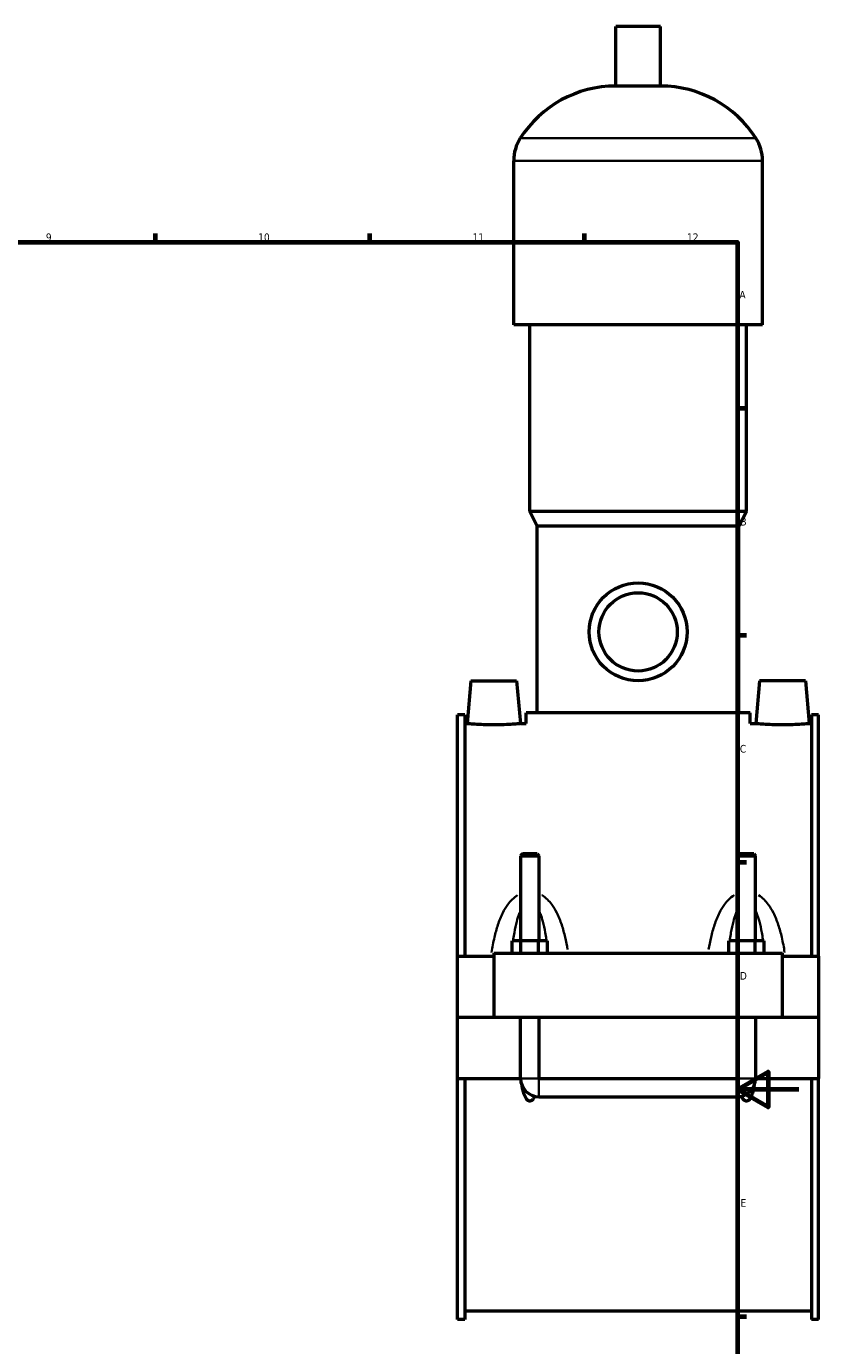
# Model space of a CAD drawing. Header units: millimetres. Extents: x 0 to 965, y -206 to 1211.
# Tile 6 of 8: x 589 to 847, y 213 to 645. Entities that reach past the tile are written whole.
import ezdxf

# ---------------------------------------------------------------- set-up
doc = ezdxf.new("R2010")
doc.units = ezdxf.units.MM
for name, color, linetype, lineweight in [('Border (ISO)', 7, 'Continuous', 70), ('Visible (ISO)', 7, 'Continuous', 50), ('Visible Narrow (ISO)', 7, 'Continuous', 35)]:
    doc.layers.add(name, color=color, linetype=linetype, lineweight=lineweight)
doc.styles.add('Note Text (ISO)', font='tahoma.ttf')

# ---------------------------------------------------------------- blocks, each defined once
blk = doc.blocks.new('Borders Default Border')
at = {"layer": 'Border (ISO)'}
for p, q in [((630.75, 574), (630.75, 576.9)), ((700.83, 574), (700.83, 576.9)), ((770.92, 574), (770.92, 576.9)), ((821, 519.75), (823.9, 519.75)), ((821, 445.5), (823.9, 445.5)), ((821, 371.25), (823.9, 371.25)), ((821, 222.75), (823.9, 222.75))]:
    blk.add_line(p, q, dxfattribs=at)
at = {"layer": 'Border (ISO)', "flags": 128}
for points in [[(20, 20), (20, 574), (821, 574), (821, 20), (20, 20)], [(841, 297), (821, 297), (831, 302.77), (831, 291.23), (821, 297)]]:
    blk.add_lwpolyline(points, dxfattribs=at)
at = {"layer": 'Border (ISO)', "color": 232, "true_color": 0xca0064, "char_height": 2.5, "attachment_point": 7, "style": 'Note Text (ISO)'}
for s, insert in [('9', (594.88, 574.35)), ('10', (664.29, 574.35)), ('11', (734.37, 574.4)), ('12', (804.46, 574.4)), ('A', (821.59, 555.62)), ('B', (821.89, 481.38)), ('C', (821.73, 407.08)), ('D', (821.73, 332.88)), ('E', (821.94, 258.63))]:
    blk.add_mtext(s, dxfattribs=dict(at, insert=insert))

msp = doc.modelspace()

# ---------------------------------------------------------------- linework, layer by layer
at = {"layer": 'Visible (ISO)'}
for p, q in [((795.784, 644.597), (781.144, 644.597)), ((781.144, 625.077), (781.144, 644.597)), ((795.784, 625.077), (795.784, 644.597)), ((795.784, 625.077), (781.144, 625.077)), ((747.797, 546.997), (747.797, 600.677)), ((829.13, 546.997), (829.13, 600.677)), ((829.13, 546.997), (747.797, 546.997)), ((753.084, 485.997), (753.084, 546.997)), ((823.844, 485.997), (823.844, 546.997)), ((823.844, 485.997), (753.084, 485.997)), ((755.524, 481.117), (753.084, 485.997)), ((821.404, 481.117), (823.844, 485.997)), ((821.404, 481.117), (755.524, 481.117)), ((755.524, 420.117), (755.524, 481.117)), ((821.404, 420.117), (821.404, 481.117)), ((733.764, 430.597), (732.539, 416.597)), ((733.764, 430.597), (748.764, 430.597)), ((748.764, 430.597), (749.989, 416.597)), ((828.164, 430.597), (826.939, 416.597)), ((843.164, 430.597), (828.164, 430.597)), ((843.164, 430.597), (844.389, 416.597)), ((729.464, 340.597), (729.464, 419.477)), ((731.824, 419.477), (729.464, 419.477)), ((731.824, 419.477), (731.824, 340.597)), ((825.064, 420.117), (751.864, 420.117)), ((751.864, 416.597), (751.864, 420.117)), ((825.064, 416.597), (825.064, 420.117)), ((845.104, 419.477), (845.104, 340.597)), ((847.464, 419.477), (845.104, 419.477)), ((847.464, 340.597), (847.464, 419.477)), ((731.824, 416.597), (732.539, 416.597)), ((749.989, 416.597), (751.864, 416.597)), ((825.064, 416.597), (826.939, 416.597)), ((844.389, 416.597), (845.104, 416.597)), ((750.664, 373.98), (750.064, 373.38)), ((750.064, 373.38), (756.064, 373.38)), ((750.064, 373.38), (750.064, 345.597)), ((755.464, 373.98), (750.664, 373.98)), ((755.464, 373.98), (756.064, 373.38)), ((756.064, 373.38), (756.064, 345.597)), ((821.464, 373.98), (820.864, 373.38)), ((820.864, 373.38), (826.864, 373.38)), ((820.864, 345.597), (820.864, 373.38)), ((826.264, 373.98), (821.464, 373.98)), ((826.264, 373.98), (826.864, 373.38)), ((826.864, 345.597), (826.864, 373.38)), ((747.29, 341.597), (747.29, 345.597)), ((750.177, 345.597), (747.29, 345.597)), ((750.177, 341.597), (750.177, 345.597)), ((755.95, 345.597), (750.177, 345.597)), ((755.95, 341.597), (755.95, 345.597)), ((758.837, 345.597), (755.95, 345.597)), ((758.837, 341.597), (758.837, 345.597)), ((818.09, 341.597), (818.09, 345.597)), ((820.977, 345.597), (818.09, 345.597)), ((820.977, 341.597), (820.977, 345.597)), ((826.75, 345.597), (820.977, 345.597)), ((826.75, 341.597), (826.75, 345.597)), ((829.637, 345.597), (826.75, 345.597)), ((829.637, 341.597), (829.637, 345.597)), ((741.264, 341.597), (835.664, 341.597)), ((741.264, 341.597), (741.264, 320.647)), ((835.664, 320.647), (835.664, 341.597)), ((729.464, 340.597), (741.264, 340.597)), ((729.464, 320.647), (729.464, 340.597)), ((835.664, 340.597), (847.464, 340.597)), ((847.464, 340.597), (847.464, 320.647)), ((729.464, 320.647), (741.264, 320.647)), ((729.464, 300.597), (729.464, 320.547)), ((750.064, 320.547), (729.464, 320.547)), ((741.264, 320.647), (835.664, 320.647)), ((750.064, 320.647), (750.064, 320.547)), ((750.064, 300.597), (750.064, 320.547)), ((756.064, 320.647), (756.064, 320.547)), ((756.064, 320.547), (756.064, 300.597)), ((820.864, 320.547), (756.064, 320.547)), ((820.864, 320.547), (820.864, 320.647)), ((820.864, 300.597), (820.864, 320.547)), ((826.864, 320.547), (826.864, 320.647)), ((826.864, 320.547), (826.864, 300.597)), ((847.464, 320.547), (826.864, 320.547)), ((835.664, 320.647), (847.464, 320.647)), ((847.464, 320.547), (847.464, 300.597)), ((729.464, 221.717), (729.464, 300.597)), ((729.464, 300.597), (750.064, 300.597)), ((731.824, 300.597), (731.824, 221.717)), ((756.064, 300.597), (820.864, 300.597)), ((826.864, 300.597), (847.464, 300.597)), ((845.104, 300.597), (845.104, 221.717)), ((847.464, 221.717), (847.464, 300.597)), ((756.064, 294.597), (820.864, 294.597)), ((731.824, 224.597), (845.104, 224.597)), ((731.824, 221.717), (729.464, 221.717)), ((847.464, 221.717), (845.104, 221.717))]:
    msp.add_line(p, q, dxfattribs=at)
for radius in [16, 12.8]:
    msp.add_circle((788.464, 446.597), radius, dxfattribs=at)
for centre, radius, start, end in [((781.144, 588.031), 37.046, 90, 147.38758), ((795.784, 588.031), 37.046, 32.61242, 90), ((761.379, 600.677), 13.582, 147.38758, 180), ((815.549, 600.677), 13.582, 0, 32.61242), ((756.064, 300.597), 6, 180, 270), ((820.864, 300.597), 6, 270, 0)]:
    msp.add_arc(centre, radius, start, end, dxfattribs=at)
for points, knots in [([(749.989, 416.597), (749.989, 416.597), (749.77, 416.576), (748.883, 416.501), (748.214, 416.448), (746.667, 416.347), (745.686, 416.293), (743.534, 416.217), (742.363, 416.196), (740.165, 416.196), (738.994, 416.217), (736.842, 416.293), (735.861, 416.347), (734.314, 416.448), (733.645, 416.501), (732.757, 416.576), (732.539, 416.597), (732.539, 416.597)], [1.3180419, 1.3180419, 1.3180419, 1.3180419, 1.6474005, 1.6474005, 1.9767592, 1.9767592, 2.3064215, 2.3064215, 2.6360837, 2.6360837, 2.965746, 2.965746, 3.2954082, 3.2954082, 3.6247669, 3.6247669, 3.9541256, 3.9541256, 3.9541256, 3.9541256]), ([(844.389, 416.597), (844.389, 416.597), (844.17, 416.576), (843.283, 416.501), (842.614, 416.448), (841.067, 416.347), (840.086, 416.293), (837.934, 416.217), (836.763, 416.196), (835.664, 416.196), (834.565, 416.196), (833.394, 416.217), (831.242, 416.293), (830.261, 416.347), (828.714, 416.448), (828.045, 416.501), (827.157, 416.576), (826.939, 416.597), (826.939, 416.597)], [3.9541256, 3.9541256, 3.9541256, 3.9541256, 4.2834843, 4.2834843, 4.6128429, 4.6128429, 4.9425052, 4.9425052, 5.2721674, 5.2721674, 5.2721674, 5.6018297, 5.6018297, 5.931492, 5.931492, 6.2608506, 6.2608506, 6.5902093, 6.5902093, 6.5902093, 6.5902093]), ([(754.66, 294.763), (754.492, 294.382), (754.293, 294.026), (753.918, 293.584), (753.771, 293.443), (753.522, 293.289), (753.434, 293.247), (753.252, 293.189), (753.158, 293.174), (752.969, 293.174), (752.875, 293.189), (752.693, 293.247), (752.605, 293.289), (752.356, 293.443), (752.21, 293.584), (751.722, 294.158), (751.471, 294.706), (751.054, 295.85), (750.899, 296.449), (750.694, 297.399), (750.619, 297.806), (750.554, 298.22)], [1.53389623, 1.53389623, 1.53389623, 1.53389623, 1.6551086, 1.6551086, 1.71185243, 1.71185243, 1.74022434, 1.74022434, 1.76859626, 1.76859626, 1.79696817, 1.79696817, 1.82534009, 1.82534009, 1.88208392, 1.88208392, 2.05662597, 2.05662597, 2.23116803, 2.23116803, 2.35687599, 2.35687599, 2.35687599, 2.35687599]), ([(826.373, 298.22), (826.308, 297.806), (826.234, 297.399), (826.029, 296.449), (825.873, 295.85), (825.457, 294.706), (825.205, 294.158), (824.718, 293.584), (824.571, 293.443), (824.322, 293.289), (824.234, 293.247), (824.052, 293.189), (823.958, 293.174), (823.769, 293.174), (823.675, 293.189), (823.493, 293.247), (823.405, 293.289), (823.156, 293.443), (823.01, 293.584), (822.635, 294.026), (822.435, 294.382), (822.267, 294.763)], [1.18031652, 1.18031652, 1.18031652, 1.18031652, 1.30602448, 1.30602448, 1.48056654, 1.48056654, 1.6551086, 1.6551086, 1.71185243, 1.71185243, 1.74022434, 1.74022434, 1.76859626, 1.76859626, 1.79696817, 1.79696817, 1.82534009, 1.82534009, 1.88208392, 1.88208392, 2.00329628, 2.00329628, 2.00329628, 2.00329628])]:
    msp.add_open_spline(points, degree=3, knots=knots, dxfattribs=at)
at = {"layer": 'Visible Narrow (ISO)'}
for p, q in [((826.515, 607.997), (750.413, 607.997)), ((828.63, 600.677), (748.298, 600.677)), ((750.101, 300.597), (756.027, 300.597)), ((756.064, 294.634), (756.064, 300.56)), ((820.864, 294.634), (820.864, 300.56)), ((826.827, 300.597), (820.901, 300.597))]:
    msp.add_line(p, q, dxfattribs=at)
for points, knots in [([(749.065, 360.531), (748.412, 360.116), (747.814, 359.618), (746.777, 358.576), (746.328, 358.04), (745.283, 356.616), (744.734, 355.69), (743.617, 353.474), (743.091, 352.158), (742.195, 349.479), (741.823, 348.116), (741.127, 345.114), (740.823, 343.466), (740.57, 341.801)], [-2.8194931, -2.8194931, -2.8194931, -2.8194931, -2.5869841, -2.5869841, -2.3782179, -2.3782179, -2.0594948, -2.0594948, -1.6451547, -1.6451547, -1.2377858, -1.2377858, -0.76204, -0.76204, -0.76204, -0.76204]), ([(765.408, 342.746), (765.186, 344.09), (764.929, 345.42), (764.305, 348.116), (763.932, 349.479), (763.036, 352.158), (762.511, 353.474), (761.393, 355.69), (760.844, 356.616), (759.8, 358.04), (759.35, 358.576), (758.311, 359.62), (757.711, 360.12), (757.045, 360.543), (757.034, 360.55), (757.023, 360.556)], [-5.6359498, -5.6359498, -5.6359498, -5.6359498, -5.2503881, -5.2503881, -4.8430191, -4.8430191, -4.4286791, -4.4286791, -4.109956, -4.109956, -3.9011898, -3.9011898, -3.6677896, -3.6677896, -3.6639342, -3.6639342, -3.6639342, -3.6639342]), ([(819.905, 360.556), (819.894, 360.55), (819.883, 360.543), (819.217, 360.12), (818.616, 359.62), (817.577, 358.576), (817.128, 358.04), (816.083, 356.616), (815.534, 355.69), (814.417, 353.474), (813.891, 352.158), (812.995, 349.479), (812.623, 348.116), (811.998, 345.42), (811.741, 344.09), (811.52, 342.746)], [-2.8242397, -2.8242397, -2.8242397, -2.8242397, -2.8203842, -2.8203842, -2.5869841, -2.5869841, -2.3782179, -2.3782179, -2.0594948, -2.0594948, -1.6451547, -1.6451547, -1.2377858, -1.2377858, -0.8522241, -0.8522241, -0.8522241, -0.8522241]), ([(836.358, 341.801), (836.104, 343.466), (835.8, 345.114), (835.105, 348.116), (834.732, 349.479), (833.836, 352.158), (833.311, 353.474), (832.193, 355.69), (831.644, 356.616), (830.6, 358.04), (830.15, 358.576), (829.113, 359.618), (828.515, 360.116), (827.863, 360.531)], [-5.7261339, -5.7261339, -5.7261339, -5.7261339, -5.2503881, -5.2503881, -4.8430191, -4.8430191, -4.4286791, -4.4286791, -4.109956, -4.109956, -3.9011898, -3.9011898, -3.6686807, -3.6686807, -3.6686807, -3.6686807]), ([(747.679, 346.141), (747.782, 346.866), (747.895, 347.583), (748.238, 349.528), (748.493, 350.735), (749.033, 352.766), (749.299, 353.615), (749.692, 354.629), (749.782, 354.85), (749.877, 355.064)], [1.4088386, 1.4088386, 1.4088386, 1.4088386, 1.6451547, 1.6451547, 2.0594948, 2.0594948, 2.3782179, 2.3782179, 2.4693952, 2.4693952, 2.4693952, 2.4693952]), ([(756.251, 355.064), (756.345, 354.85), (756.436, 354.629), (756.829, 353.615), (757.094, 352.766), (757.635, 350.735), (757.889, 349.528), (758.232, 347.583), (758.345, 346.866), (758.449, 346.141)], [4.0187787, 4.0187787, 4.0187787, 4.0187787, 4.109956, 4.109956, 4.4286791, 4.4286791, 4.8430191, 4.8430191, 5.0793353, 5.0793353, 5.0793353, 5.0793353]), ([(818.479, 346.141), (818.582, 346.866), (818.695, 347.583), (819.038, 349.528), (819.293, 350.735), (819.833, 352.766), (820.099, 353.615), (820.492, 354.629), (820.582, 354.85), (820.677, 355.064)], [1.4088386, 1.4088386, 1.4088386, 1.4088386, 1.6451547, 1.6451547, 2.0594948, 2.0594948, 2.3782179, 2.3782179, 2.4693952, 2.4693952, 2.4693952, 2.4693952]), ([(827.051, 355.064), (827.145, 354.85), (827.236, 354.629), (827.629, 353.615), (827.894, 352.766), (828.435, 350.735), (828.689, 349.528), (829.032, 347.583), (829.145, 346.866), (829.249, 346.141)], [4.0187787, 4.0187787, 4.0187787, 4.0187787, 4.109956, 4.109956, 4.4286791, 4.4286791, 4.8430191, 4.8430191, 5.0793353, 5.0793353, 5.0793353, 5.0793353])]:
    msp.add_open_spline(points, degree=3, knots=knots, dxfattribs=at)
for points in [[(747.16, 341.666), (747.199, 342.082), (747.24, 342.496), (747.283, 342.908)], [(758.844, 342.908), (758.888, 342.496), (758.929, 342.082), (758.968, 341.666)], [(817.96, 341.666), (817.999, 342.082), (818.04, 342.496), (818.083, 342.908)], [(829.644, 342.908), (829.688, 342.496), (829.729, 342.082), (829.768, 341.666)]]:
    msp.add_open_spline(points, degree=3, dxfattribs=at)

# ---------------------------------------------------------------- block references
msp.add_blockref('Borders Default Border', (0, 0))

doc.saveas('drawing.dxf')
